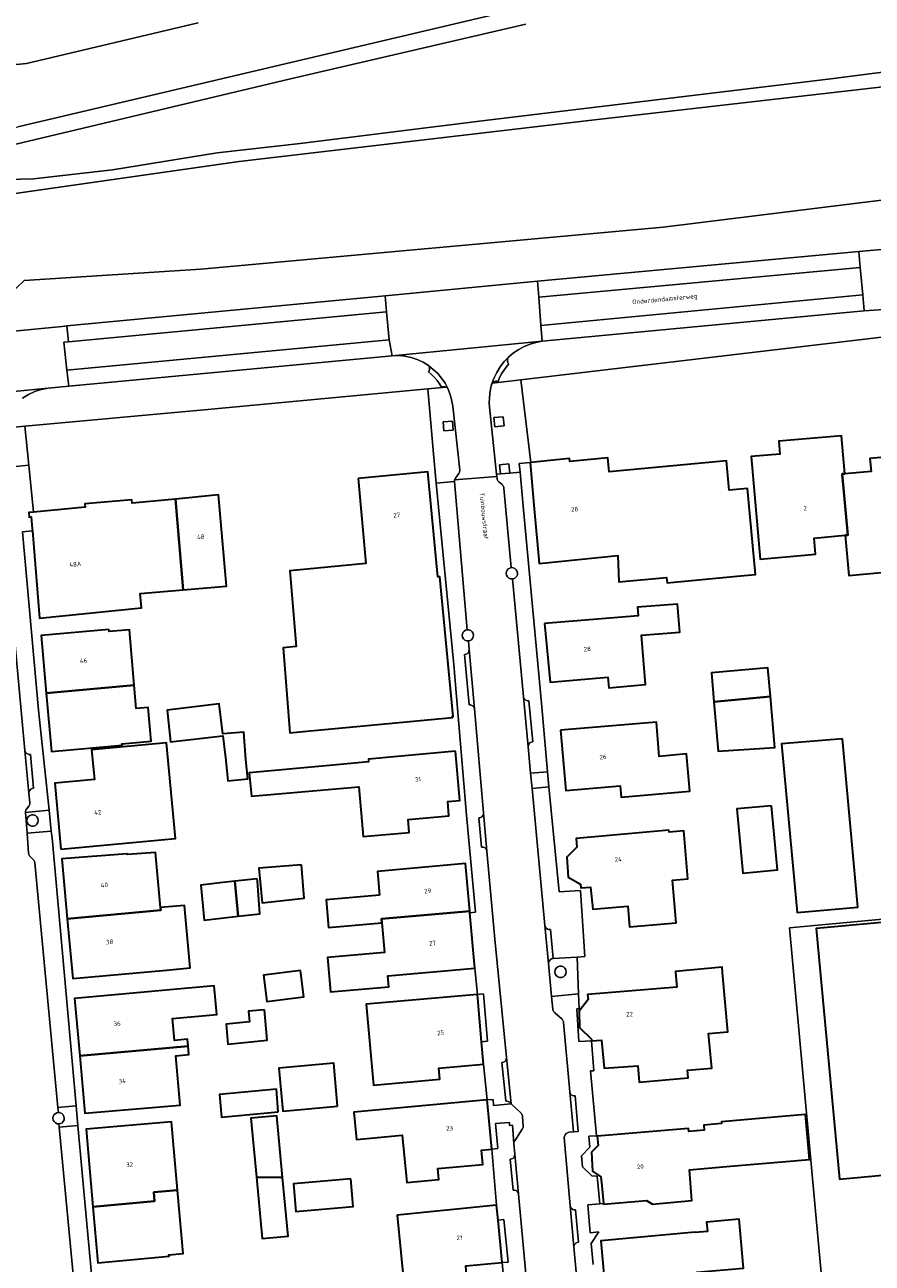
# Model space of a CAD drawing. Header units: metres. Extents: x 229229 to 231729, y 593167 to 595667.
# Tile 92 of 256: x 230273 to 230357, y 594721 to 594845. Entities that reach past the tile are written whole.
import ezdxf
from ezdxf.enums import TextEntityAlignment as Align

# ---------------------------------------------------------------- set-up
doc = ezdxf.new("R2010")
doc.units = ezdxf.units.M
for name, color, linetype, lineweight in [('B-WE-GR-GROENVOORZIENING-GV', 80, 'Continuous', 18), ('B-WE-OG-BEBOUWING-GV', 7, 'Continuous', 35), ('B-WE-OG-BEBOUWING-T18', 10, 'Continuous', 18), ('B-WE-OG-BEBOUWING_SCHUUR-GV', 7, 'Continuous', 35), ('B-WE-OG-TERREIN_ERF-GV', 7, 'Continuous', 18), ('B-WE-OG-TOPOGRAFIE-T18', 10, 'Continuous', 18), ('B-WE-OG-WATER-GV', 130, 'Continuous', 18), ('B-WE-OG-WATER_SLOOT-GV', 120, 'Continuous', 18), ('B-WE-VH-VERHARDING_GESLOTEN-GV', 252, 'Continuous', 18), ('B-WE-VH-VERHARDING_OPEN-GV', 252, 'Continuous', 18)]:
    doc.layers.add(name, color=color, linetype=linetype, lineweight=lineweight)
doc.styles.add('NLCS-ISO-M250-T18', font='NLCS-ISO.ttf', dxfattribs={"height": 0.45})

msp = doc.modelspace()

# ---------------------------------------------------------------- linework, layer by layer
at = {"layer": 'B-WE-GR-GROENVOORZIENING-GV'}
msp.add_lwpolyline([(230322.625, 594844.71), (230299.111, 594839.233), (230271.545, 594832.68), (230271.19, 594832.543), (230270.779, 594832.316), (230270.405, 594832.033), (230270.073, 594831.7), (230269.792, 594831.324), (230269.567, 594830.912), (230269.401, 594830.473), (230269.299, 594830.015), (230269.81, 594829.868), (230269.575, 594829.171), (230273.444, 594829.263), (230281.35, 594830.163), (230291.81, 594831.866), (230300.082, 594832.787), (230318.529, 594835.094), (230353.083, 594839.253), (230361.871, 594840.386), (230370.535, 594843.448), (230374.175, 594845.164)], dxfattribs=at)
for points in [[(230315.299, 594805.074), (230314.367, 594804.995), (230314.444, 594804.092), (230315.375, 594804.17)], [(230320.368, 594805.49), (230319.436, 594805.411), (230319.512, 594804.508), (230320.444, 594804.587)], [(230320.075, 594799.801), (230321.007, 594799.879), (230320.931, 594800.782), (230319.999, 594800.704)], [(230321.17, 594790.43), (230321.008, 594790.39), (230320.864, 594790.305), (230320.751, 594790.181), (230320.68, 594790.03), (230320.655, 594789.865), (230320.686, 594789.679), (230320.776, 594789.514), (230320.915, 594789.387), (230321.088, 594789.313), (230321.276, 594789.299), (230321.301, 594789.302), (230321.326, 594789.306), (230321.351, 594789.311), (230321.376, 594789.317), (230321.4, 594789.325), (230321.528, 594789.386), (230321.638, 594789.477), (230321.721, 594789.592), (230321.773, 594789.724), (230321.791, 594789.865), (230321.76, 594790.05), (230321.67, 594790.216), (230321.53, 594790.342), (230321.358, 594790.416)], [(230316.751, 594784.23), (230316.594, 594784.186), (230316.456, 594784.099), (230316.349, 594783.976), (230316.28, 594783.828), (230316.257, 594783.667), (230316.289, 594783.48), (230316.381, 594783.314), (230316.522, 594783.187), (230316.697, 594783.114), (230316.886, 594783.102), (230317.046, 594783.144), (230317.188, 594783.23), (230317.299, 594783.353), (230317.369, 594783.503), (230317.394, 594783.667), (230317.361, 594783.857), (230317.267, 594784.025), (230317.122, 594784.151), (230316.943, 594784.223)], [(230272.793, 594765.182), (230272.827, 594764.988), (230272.926, 594764.817), (230273.077, 594764.69), (230273.262, 594764.623), (230273.46, 594764.623), (230273.645, 594764.69), (230273.796, 594764.817), (230273.895, 594764.988), (230273.929, 594765.182), (230273.895, 594765.376), (230273.796, 594765.547), (230273.645, 594765.674), (230273.46, 594765.741), (230273.262, 594765.741), (230273.077, 594765.674), (230272.926, 594765.547), (230272.827, 594765.376)], [(230325.52, 594750.051), (230325.554, 594749.857), (230325.653, 594749.686), (230325.804, 594749.559), (230325.99, 594749.492), (230326.187, 594749.492), (230326.373, 594749.559), (230326.524, 594749.686), (230326.623, 594749.857), (230326.657, 594750.051), (230326.623, 594750.245), (230326.524, 594750.416), (230326.373, 594750.543), (230326.187, 594750.61), (230325.99, 594750.61), (230325.804, 594750.543), (230325.653, 594750.416), (230325.554, 594750.245)], [(230318.806, 594743.132), (230318.385, 594747.865), (230317.787, 594747.812), (230318.208, 594743.079)], [(230327.986, 594744.507), (230327.947, 594746.135), (230327.939, 594746.386), (230327.725, 594746.378), (230327.926, 594743.087), (230329.188, 594743.164), (230329.174, 594743.328)], [(230275.941, 594736.009), (230275.77, 594735.976), (230275.618, 594735.893), (230275.497, 594735.768), (230275.42, 594735.613), (230275.393, 594735.441), (230275.423, 594735.26), (230275.508, 594735.098), (230275.641, 594734.972), (230275.807, 594734.894), (230275.989, 594734.874), (230276.158, 594734.908), (230276.308, 594734.992), (230276.427, 594735.116), (230276.504, 594735.271), (230276.53, 594735.441), (230276.501, 594735.62), (230276.416, 594735.782), (230276.285, 594735.908), (230276.121, 594735.986)], [(230330.206, 594728.69), (230330.126, 594729.587), (230329.283, 594730.152), (230329.166, 594732.053), (230329.843, 594732.711), (230329.759, 594733.646), (230329.679, 594733.68), (230328.907, 594733.63), (230329.001, 594732.535), (230328.184, 594731.685), (230328.278, 594730.589), (230329.222, 594729.668), (230329.757, 594729.666), (230330.007, 594726.891), (230330.366, 594726.923)]]:
    msp.add_lwpolyline(points, close=True, dxfattribs=at)
at = {"layer": 'B-WE-OG-BEBOUWING-GV'}
for points in [[(230354.507, 594793.657), (230354.776, 594793.681), (230354.219, 594799.785), (230354.484, 594799.807), (230354.158, 594803.6), (230347.881, 594803.064), (230347.991, 594801.758), (230345.121, 594801.516), (230346.031, 594791.284), (230351.552, 594791.776), (230351.41, 594793.383)], [(230323.106, 594800.944), (230323.04, 594800.937), (230323.432, 594796.682), (230323.968, 594790.857), (230331.801, 594791.653), (230331.922, 594788.996), (230336.675, 594789.431), (230336.722, 594788.927), (230343.706, 594789.568), (230345.549, 594789.734), (230344.773, 594798.346), (230342.931, 594798.18), (230342.669, 594801.088), (230330.943, 594800.011), (230330.815, 594801.402), (230327.003, 594801.016), (230326.971, 594801.335)], [(230354.484, 594799.807), (230354.219, 594799.785), (230354.776, 594793.681), (230354.507, 594793.657), (230354.862, 594789.657), (230361, 594790.203), (230361.223, 594787.678), (230365.796, 594788.084), (230365.416, 594792.066), (230364.221, 594791.96), (230363.274, 594801.879), (230356.986, 594801.339), (230357.098, 594800.032)], [(230305.867, 594799.335), (230306.652, 594790.839), (230299.052, 594790.111), (230299.673, 594782.537), (230298.372, 594782.43), (230299.067, 594773.943), (230300.369, 594774.05), (230315.282, 594775.468), (230315.273, 594775.567), (230315.352, 594775.575), (230314.048, 594789.517), (230313.829, 594789.497), (230312.848, 594799.988)], [(230288.402, 594788.208), (230287.622, 594797.284), (230283.301, 594796.876), (230283.269, 594797.214), (230278.582, 594796.788), (230278.612, 594796.475), (230276.208, 594796.246), (230273.461, 594795.985), (230272.982, 594795.939), (230273.019, 594795.481), (230273.228, 594795.498), (230273.325, 594794.311), (230273.342, 594794.101), (230274.056, 594785.372), (230284.225, 594786.406), (230284.1, 594787.838)], [(230288.402, 594788.208), (230292.724, 594788.58), (230291.942, 594797.691), (230287.622, 594797.284)], [(230324.492, 594784.865), (230325.049, 594778.976), (230330.817, 594779.476), (230330.907, 594778.441), (230334.573, 594778.759), (230334.188, 594783.676), (230338.005, 594783.979), (230337.783, 594786.793), (230333.767, 594786.476), (230333.836, 594785.6)], [(230274.734, 594777.884), (230283.516, 594778.689), (230283.033, 594784.226), (230281.004, 594784.049), (230280.986, 594784.253), (230274.205, 594783.661)], [(230347.046, 594777.567), (230346.803, 594780.409), (230341.157, 594779.925), (230341.405, 594777.03)], [(230283.516, 594778.689), (230274.734, 594777.884), (230275.265, 594772.082), (230278.986, 594772.403), (230282.298, 594772.713), (230282.288, 594772.83), (230285.216, 594773.085), (230284.922, 594776.458), (230283.72, 594776.353)], [(230341.405, 594777.03), (230341.827, 594772.099), (230347.482, 594772.477), (230347.046, 594777.567)], [(230292.676, 594771.164), (230292.861, 594769.138), (230294.853, 594769.347), (230294.67, 594771.254), (230294.445, 594774.008), (230292.351, 594773.837), (230292.007, 594776.812), (230286.789, 594776.208), (230287.142, 594773.038), (230292.373, 594773.644)], [(230326.092, 594774.195), (230326.599, 594768.168), (230332.046, 594768.626), (230332.14, 594767.517), (230338.986, 594768.093), (230338.672, 594771.828), (230335.946, 594771.561), (230335.657, 594775)], [(230276.193, 594762.31), (230287.636, 594763.383), (230286.739, 594772.945), (230279.256, 594772.244), (230279.536, 594769.259), (230275.576, 594768.887)], [(230354.229, 594773.324), (230348.167, 594772.816), (230349.702, 594755.971), (230355.761, 594756.523)], [(230315.608, 594772.112), (230306.902, 594771.294), (230306.922, 594771.041), (230302.665, 594770.646), (230295.005, 594769.934), (230295.222, 594767.6), (230305.94, 594768.548), (230306.374, 594763.567), (230310.976, 594763.968), (230310.862, 594765.273), (230314.947, 594765.629), (230314.839, 594767.064), (230316.045, 594767.182)], [(230347.14, 594766.65), (230343.685, 594766.35), (230344.283, 594759.925), (230347.736, 594760.247)], [(230328.072, 594758.806), (230328.107, 594758.444), (230329.072, 594758.531), (230329.295, 594756.327), (230332.799, 594756.623), (230332.976, 594754.556), (230337.621, 594754.952), (230337.257, 594759.222), (230338.81, 594759.354), (230338.402, 594764.126), (230336.931, 594764.001), (230336.913, 594764.193), (230327.632, 594763.377), (230327.716, 594762.502), (230326.717, 594761.52), (230326.854, 594759.509)], [(230286.152, 594756.471), (230285.64, 594761.988), (230282.837, 594761.776), (230282.807, 594761.851), (230276.272, 594761.359), (230276.822, 594755.369), (230286.176, 594756.217)], [(230300.222, 594760.743), (230295.965, 594760.408), (230296.302, 594756.959), (230300.493, 594757.419)], [(230308.007, 594757.711), (230302.666, 594757.235), (230302.91, 594754.491), (230308.252, 594754.967), (230308.218, 594755.348), (230317.021, 594756.126), (230316.594, 594760.87), (230307.796, 594760.079)], [(230293.56, 594759.101), (230292.079, 594758.934), (230290.162, 594758.718), (230290.485, 594755.233), (230293.884, 594755.614)], [(230295.794, 594759.353), (230293.56, 594759.101), (230293.884, 594755.614), (230296.046, 594755.857), (230295.817, 594759.154)], [(230286.731, 594750.234), (230289.111, 594750.45), (230288.532, 594756.692), (230286.152, 594756.471), (230286.176, 594756.217), (230276.822, 594755.369), (230277.372, 594749.384)], [(230308.252, 594754.967), (230308.516, 594751.999), (230302.799, 594751.485), (230303.109, 594748.049), (230308.941, 594748.574), (230308.844, 594749.659), (230317.532, 594750.44), (230317.036, 594755.951), (230317.021, 594756.126), (230308.218, 594755.348)], [(230366.365, 594735.516), (230364.516, 594755.582), (230364.363, 594755.568), (230351.618, 594754.394), (230353.955, 594729.352), (230366.824, 594730.537)], [(230300.124, 594750.191), (230296.414, 594749.72), (230296.746, 594747.106), (230300.456, 594747.577)], [(230327.947, 594746.135), (230327.986, 594744.507), (230329.174, 594743.328), (230329.188, 594743.164), (230330.187, 594743.25), (230330.451, 594740.446), (230333.805, 594740.657), (230333.952, 594739.042), (230338.838, 594739.484), (230338.771, 594740.224), (230341.191, 594740.443), (230340.878, 594743.9), (230342.798, 594744.073), (230342.262, 594750), (230342.215, 594750.517), (230337.572, 594750.097), (230337.581, 594750), (230337.713, 594748.544), (230328.789, 594747.809), (230328.834, 594747.289)], [(230288.889, 594742.646), (230288.829, 594743.322), (230287.537, 594743.207), (230287.342, 594745.394), (230291.757, 594745.788), (230291.501, 594748.652), (230287.086, 594748.258), (230277.56, 594747.391), (230278.078, 594741.664)], [(230317.787, 594747.812), (230306.68, 594746.823), (230307.399, 594738.756), (230314.025, 594739.346), (230313.928, 594740.439), (230318.408, 594740.838), (230318.208, 594743.079)], [(230296.511, 594746.275), (230294.934, 594746.123), (230295.036, 594745.064), (230292.684, 594744.837), (230292.877, 594742.845), (230296.806, 594743.224)], [(230288.889, 594742.646), (230278.078, 594741.664), (230278.596, 594735.929), (230288.1, 594736.731), (230287.661, 594741.681), (230288.964, 594741.795)], [(230303.8, 594736.629), (230303.439, 594740.922), (230297.965, 594740.435), (230298.37, 594736.146)], [(230297.884, 594736.063), (230297.72, 594738.336), (230292.02, 594737.796), (230292.235, 594735.528)], [(230318.748, 594737.262), (230305.453, 594736.04), (230305.703, 594733.325), (230310.287, 594733.746), (230310.721, 594729.023), (230313.927, 594729.305), (230313.837, 594730.403), (230318.323, 594730.811), (230318.21, 594732.244), (230319.22, 594732.356)], [(230295.725, 594729.553), (230298.337, 594729.503), (230297.759, 594735.682), (230295.174, 594735.441)], [(230342.659, 594730.601), (230350.944, 594731.319), (230350.559, 594735.808), (230348.57, 594735.637), (230342.145, 594735.086), (230342.162, 594734.896), (230340.394, 594734.744), (230340.437, 594734.244), (230338.899, 594734.113), (230338.873, 594734.421), (230329.759, 594733.646), (230329.843, 594732.711), (230329.166, 594732.053), (230329.283, 594730.152), (230330.126, 594729.587), (230330.206, 594728.69), (230330.366, 594726.923), (230330.372, 594726.857), (230334.686, 594727.223), (230335.261, 594726.871), (230339.194, 594727.218), (230338.954, 594730.284)], [(230279.394, 594726.583), (230285.548, 594727.155), (230285.472, 594728.041), (230287.842, 594728.262), (230287.232, 594735.087), (230278.729, 594734.329)], [(230305.144, 594729.383), (230299.417, 594728.878), (230299.66, 594726.113), (230305.388, 594726.618)], [(230287.842, 594728.262), (230285.472, 594728.041), (230285.548, 594727.155), (230279.394, 594726.583), (230279.875, 594720.985), (230286.993, 594721.645), (230286.979, 594721.8), (230288.408, 594721.928)], [(230319.702, 594726.747), (230309.779, 594725.758), (230310.507, 594718.297), (230316.777, 594718.967), (230316.618, 594720.679), (230320.243, 594721.016), (230319.843, 594725.254)], [(230339.531, 594724.064), (230330.114, 594723.2), (230330.816, 594715.368), (230340.025, 594716.219), (230339.705, 594720.05), (230344.362, 594720.478), (230343.914, 594725.36), (230340.665, 594725.062), (230340.75, 594724.136), (230339.535, 594724.024)]]:
    msp.add_lwpolyline(points, close=True, dxfattribs=at)
at = {"layer": 'B-WE-OG-BEBOUWING_SCHUUR-GV'}
msp.add_lwpolyline([(230295.725, 594729.553), (230296.299, 594723.418), (230298.884, 594723.66), (230298.337, 594729.503)], close=True, dxfattribs=at)
at = {"layer": 'B-WE-OG-TERREIN_ERF-GV'}
for points in [[(230265.669, 594844.65), (230265.886, 594844.076), (230266.162, 594843.529), (230266.496, 594843.015), (230266.884, 594842.54), (230267.32, 594842.108), (230267.799, 594841.727), (230268.317, 594841.398), (230268.867, 594841.127), (230269.443, 594840.917), (230270.099, 594840.782), (230270.764, 594840.701), (230271.433, 594840.676), (230272.102, 594840.707), (230272.766, 594840.792), (230289.891, 594844.858)], [(230360.694, 594813.732), (230322.122, 594809.173), (230323.106, 594800.944), (230326.971, 594801.335), (230327.003, 594801.016), (230330.815, 594801.402), (230330.943, 594800.011), (230342.669, 594801.088), (230342.931, 594798.18), (230344.773, 594798.346), (230345.549, 594789.734), (230343.706, 594789.568), (230336.722, 594788.927), (230336.675, 594789.431), (230331.922, 594788.996), (230331.801, 594791.653), (230323.968, 594790.857), (230323.432, 594796.682), (230323.04, 594800.937), (230321.962, 594800.836), (230322.042, 594799.975), (230322.358, 594796.567), (230324.217, 594776.539), (230324.79, 594770.041), (230324.923, 594768.535), (230325.948, 594758.058), (230328.094, 594758.19), (230328.517, 594751.585), (230327.753, 594751.536), (230327.886, 594747.85), (230327.939, 594746.386), (230327.947, 594746.135), (230328.834, 594747.289), (230328.789, 594747.809), (230337.713, 594748.544), (230337.581, 594750), (230337.572, 594750.097), (230342.215, 594750.517), (230342.262, 594750), (230342.798, 594744.073), (230340.878, 594743.9), (230341.191, 594740.443), (230338.771, 594740.224), (230338.838, 594739.484), (230333.952, 594739.042), (230333.805, 594740.657), (230330.451, 594740.446), (230330.187, 594743.25), (230329.188, 594743.164), (230329.416, 594740.17), (230329.068, 594740.161), (230329.679, 594733.68), (230329.759, 594733.646), (230338.873, 594734.421), (230338.899, 594734.113), (230340.437, 594734.244), (230340.394, 594734.744), (230342.162, 594734.896), (230342.145, 594735.086), (230348.57, 594735.637), (230350.559, 594735.808), (230350.944, 594731.319), (230342.659, 594730.601), (230338.954, 594730.284), (230339.194, 594727.218), (230335.261, 594726.871), (230334.686, 594727.223), (230330.372, 594726.857), (230330.366, 594726.923), (230330.007, 594726.891), (230328.813, 594726.785), (230329.061, 594724.006), (230329.918, 594724.083), (230329.159, 594722.914), (230329.347, 594720.817)], [(230310.507, 594718.297), (230309.779, 594725.758), (230319.702, 594726.747), (230319.22, 594732.356), (230318.21, 594732.244), (230318.323, 594730.811), (230313.837, 594730.403), (230313.927, 594729.305), (230310.721, 594729.023), (230310.287, 594733.746), (230305.703, 594733.325), (230305.453, 594736.04), (230318.748, 594737.262), (230318.408, 594740.838), (230313.928, 594740.439), (230314.025, 594739.346), (230307.399, 594738.756), (230306.68, 594746.823), (230317.787, 594747.812), (230317.532, 594750.44), (230308.844, 594749.659), (230308.941, 594748.574), (230303.109, 594748.049), (230302.799, 594751.485), (230308.516, 594751.999), (230308.252, 594754.967), (230302.91, 594754.491), (230302.666, 594757.235), (230308.007, 594757.711), (230307.796, 594760.079), (230316.594, 594760.87), (230317.021, 594756.126), (230317.036, 594755.951), (230317.588, 594756.019), (230316.709, 594765.709), (230315.417, 594780.732), (230313.678, 594798.854), (230313.394, 594801.811), (230312.845, 594808.301), (230290.484, 594806.186), (230272.607, 594804.548), (230272.994, 594800.668), (230273.461, 594795.985), (230276.208, 594796.246), (230278.612, 594796.475), (230278.582, 594796.788), (230283.269, 594797.214), (230283.301, 594796.876), (230287.622, 594797.284), (230291.942, 594797.691), (230292.724, 594788.58), (230288.402, 594788.208), (230284.1, 594787.838), (230284.225, 594786.406), (230274.056, 594785.372), (230273.342, 594794.101), (230272.365, 594794.021), (230273.952, 594776.205), (230275.009, 594766.218), (230275.233, 594764.099), (230275.304, 594763.431), (230277.709, 594736.672), (230277.887, 594734.717), (230278.734, 594725.269), (230279.718, 594714.88)], [(230352.154, 594719.641), (230348.952, 594754.47), (230364.334, 594755.887)], [(230320.962, 594713.286), (230320.243, 594721.016), (230316.618, 594720.679)]]:
    msp.add_lwpolyline(points, dxfattribs=at)
for points in [[(230346.031, 594791.284), (230345.121, 594801.516), (230347.991, 594801.758), (230347.881, 594803.064), (230354.158, 594803.6), (230354.484, 594799.807), (230357.098, 594800.032), (230356.986, 594801.339), (230363.274, 594801.879), (230364.221, 594791.96), (230365.416, 594792.066), (230365.796, 594788.084), (230361.223, 594787.678), (230361, 594790.203), (230354.862, 594789.657), (230354.507, 594793.657), (230351.41, 594793.383), (230351.552, 594791.776)], [(230300.369, 594774.05), (230299.067, 594773.943), (230298.372, 594782.43), (230299.673, 594782.537), (230299.052, 594790.111), (230306.652, 594790.839), (230305.867, 594799.335), (230312.848, 594799.988), (230313.829, 594789.497), (230314.048, 594789.517), (230315.352, 594775.575), (230315.273, 594775.567), (230315.282, 594775.468)], [(230325.049, 594778.976), (230324.492, 594784.865), (230333.836, 594785.6), (230333.767, 594786.476), (230337.783, 594786.793), (230338.005, 594783.979), (230334.188, 594783.676), (230334.573, 594778.759), (230330.907, 594778.441), (230330.817, 594779.476)], [(230275.265, 594772.082), (230274.734, 594777.884), (230274.205, 594783.661), (230280.986, 594784.253), (230281.004, 594784.049), (230283.033, 594784.226), (230283.516, 594778.689), (230283.72, 594776.353), (230284.922, 594776.458), (230285.216, 594773.085), (230282.288, 594772.83), (230282.298, 594772.713), (230278.986, 594772.403)], [(230341.827, 594772.099), (230341.405, 594777.03), (230341.157, 594779.925), (230346.803, 594780.409), (230347.046, 594777.567), (230347.482, 594772.477)], [(230292.861, 594769.138), (230292.676, 594771.164), (230292.373, 594773.644), (230287.142, 594773.038), (230286.789, 594776.208), (230292.007, 594776.812), (230292.351, 594773.837), (230294.445, 594774.008), (230294.67, 594771.254), (230294.853, 594769.347)], [(230332.14, 594767.517), (230332.046, 594768.626), (230326.599, 594768.168), (230326.092, 594774.195), (230335.657, 594775), (230335.946, 594771.561), (230338.672, 594771.828), (230338.986, 594768.093)], [(230276.193, 594762.31), (230275.576, 594768.887), (230279.536, 594769.259), (230279.256, 594772.244), (230286.739, 594772.945), (230287.636, 594763.383)], [(230348.167, 594772.816), (230354.229, 594773.324), (230355.761, 594756.523), (230349.702, 594755.971)], [(230305.94, 594768.548), (230295.222, 594767.6), (230295.005, 594769.934), (230302.665, 594770.646), (230306.922, 594771.041), (230306.902, 594771.294), (230315.608, 594772.112), (230316.045, 594767.182), (230314.839, 594767.064), (230314.947, 594765.629), (230310.862, 594765.273), (230310.976, 594763.968), (230306.374, 594763.567)], [(230344.283, 594759.925), (230343.685, 594766.35), (230347.14, 594766.65), (230347.736, 594760.247)], [(230337.257, 594759.222), (230337.621, 594754.952), (230332.976, 594754.556), (230332.799, 594756.623), (230329.295, 594756.327), (230329.072, 594758.531), (230328.107, 594758.444), (230328.072, 594758.806), (230326.854, 594759.509), (230326.717, 594761.52), (230327.716, 594762.502), (230327.632, 594763.377), (230336.913, 594764.193), (230336.931, 594764.001), (230338.402, 594764.126), (230338.81, 594759.354)], [(230289.111, 594750.45), (230286.731, 594750.234), (230277.372, 594749.384), (230276.822, 594755.369), (230276.272, 594761.359), (230282.807, 594761.851), (230282.837, 594761.776), (230285.64, 594761.988), (230286.152, 594756.471), (230288.532, 594756.692)], [(230296.302, 594756.959), (230295.965, 594760.408), (230300.222, 594760.743), (230300.493, 594757.419)], [(230296.046, 594755.857), (230293.884, 594755.614), (230290.485, 594755.233), (230290.162, 594758.718), (230292.079, 594758.934), (230293.56, 594759.101), (230295.794, 594759.353), (230295.817, 594759.154)], [(230364.363, 594755.568), (230364.334, 594755.887), (230348.952, 594754.47), (230352.154, 594719.641), (230352.327, 594719.653), (230352.611, 594715.725), (230352.914, 594711.536), (230354.446, 594711.723), (230353.578, 594719.08), (230359.18, 594719.74), (230360.072, 594712.175), (230360.778, 594706.184), (230370.8, 594707.316), (230375.325, 594715.041), (230379.441, 594722.068), (230379.196, 594724.435), (230379.376, 594724.514), (230376.78, 594729.653), (230378.619, 594730.849), (230378.881, 594731.647), (230366.824, 594730.537), (230353.955, 594729.352), (230351.618, 594754.394)], [(230300.124, 594750.191), (230300.456, 594747.577), (230296.746, 594747.106), (230296.414, 594749.72)], [(230291.757, 594745.788), (230287.342, 594745.394), (230287.537, 594743.207), (230288.829, 594743.322), (230288.889, 594742.646), (230288.964, 594741.795), (230287.661, 594741.681), (230288.1, 594736.731), (230278.596, 594735.929), (230278.078, 594741.664), (230277.56, 594747.391), (230287.086, 594748.258), (230291.501, 594748.652)], [(230296.511, 594746.275), (230296.806, 594743.224), (230292.877, 594742.845), (230292.684, 594744.837), (230295.036, 594745.064), (230294.934, 594746.123)], [(230303.439, 594740.922), (230303.8, 594736.629), (230298.37, 594736.146), (230297.965, 594740.435)], [(230297.72, 594738.336), (230297.884, 594736.063), (230292.235, 594735.528), (230292.02, 594737.796)], [(230297.759, 594735.682), (230298.337, 594729.503), (230295.725, 594729.553), (230295.174, 594735.441)], [(230287.842, 594728.262), (230288.408, 594721.928), (230286.979, 594721.8), (230286.993, 594721.645), (230279.875, 594720.985), (230279.394, 594726.583), (230278.729, 594734.329), (230287.232, 594735.087)], [(230305.144, 594729.383), (230305.388, 594726.618), (230299.66, 594726.113), (230299.417, 594728.878)], [(230330.816, 594715.368), (230330.114, 594723.2), (230339.531, 594724.064), (230339.535, 594724.024), (230340.75, 594724.136), (230340.665, 594725.062), (230343.914, 594725.36), (230344.362, 594720.478), (230339.705, 594720.05), (230340.025, 594716.219)]]:
    msp.add_lwpolyline(points, close=True, dxfattribs=at)
at = {"layer": 'B-WE-OG-WATER-GV'}
for points in [[(230378.555, 594845.05), (230376.396, 594844.274), (230372.644, 594843.079), (230368.347, 594841.59), (230365.811, 594840.688), (230360.611, 594838.719), (230329.221, 594835.122), (230293.99, 594831.007), (230269.018, 594827.439), (230267.777, 594827.365), (230262.424, 594826.911), (230261.202, 594826.855), (230261.129, 594827.361), (230260.982, 594827.349), (230261.008, 594827.199), (230260.97, 594827.185), (230183.291, 594820.898), (230183.339, 594821.173), (230176.818, 594820.62), (230176.894, 594820.395), (230165.252, 594819.443)], [(230272.518, 594819.092), (230290.174, 594820.25), (230336.344, 594824.446), (230388.557, 594830.896), (230390.358, 594830.002), (230391.776, 594829.293), (230396.178, 594826.303), (230396.182, 594826.274), (230396.221, 594825.951), (230396.95, 594819.992), (230397.132, 594818.509), (230397.132, 594818.506), (230397.163, 594818.255), (230397.225, 594817.75), (230394.51, 594815.296), (230397.319, 594792.377), (230398.399, 594782.415), (230399.606, 594780.889), (230400.107, 594778.932), (230400.501, 594775.53), (230400.491, 594772.833), (230400.171, 594771.579), (230399.901, 594771.156), (230403.509, 594746.813)]]:
    msp.add_lwpolyline(points, dxfattribs=at)
at = {"layer": 'B-WE-OG-WATER_SLOOT-GV'}
msp.add_lwpolyline([(230374.175, 594845.164), (230370.535, 594843.448), (230361.871, 594840.386), (230353.083, 594839.253), (230318.529, 594835.094), (230300.082, 594832.787), (230291.81, 594831.866), (230281.35, 594830.163), (230273.444, 594829.263), (230269.575, 594829.171), (230269.018, 594827.439), (230293.99, 594831.007), (230329.221, 594835.122), (230360.611, 594838.719), (230365.811, 594840.688), (230368.347, 594841.59), (230372.644, 594843.079), (230376.396, 594844.274), (230378.555, 594845.05)], dxfattribs=at)
msp.add_lwpolyline([(230308.582, 594817.584), (230323.781, 594819.032), (230355.869, 594821.995), (230376.277, 594823.843), (230395.453, 594825.86), (230396.221, 594825.951), (230396.182, 594826.274), (230396.178, 594826.303), (230391.776, 594829.293), (230390.358, 594830.002), (230388.557, 594830.896), (230336.344, 594824.446), (230290.174, 594820.25), (230272.518, 594819.092), (230269.984, 594816.715), (230270.1, 594816.435), (230270.173, 594816.438), (230271.393, 594814.316), (230271.137, 594814.195), (230271.155, 594814.012), (230276.327, 594814.529), (230276.771, 594814.571)], close=True, dxfattribs=at)
at = {"layer": 'B-WE-VH-VERHARDING_GESLOTEN-GV'}
for points in [[(230355.869, 594821.995), (230323.781, 594819.032), (230323.903, 594817.436), (230356.014, 594820.402)], [(230356.261, 594817.674), (230356.014, 594820.402), (230323.903, 594817.436), (230324.119, 594814.628)], [(230308.72, 594815.99), (230308.582, 594817.584), (230276.771, 594814.571), (230276.943, 594812.98)], [(230324.241, 594813.032), (230356.406, 594816.081), (230356.261, 594817.674), (230324.119, 594814.628)], [(230308.963, 594813.177), (230308.72, 594815.99), (230276.943, 594812.98), (230276.499, 594812.938), (230276.801, 594810.152)], [(230276.973, 594808.561), (230309.269, 594811.6), (230308.963, 594813.177), (230276.801, 594810.152)]]:
    msp.add_lwpolyline(points, close=True, dxfattribs=at)
at = {"layer": 'B-WE-VH-VERHARDING_OPEN-GV'}
for points in [[(230289.891, 594844.858), (230272.766, 594840.792), (230272.102, 594840.707), (230271.433, 594840.676), (230270.764, 594840.701), (230270.099, 594840.782), (230269.443, 594840.917), (230270.953, 594834.22), (230271.884, 594834.454), (230337.01, 594849.843)], [(230337.01, 594849.843), (230271.884, 594834.454)], [(230271.545, 594832.68), (230299.111, 594839.233), (230322.625, 594844.71)], [(230376.277, 594823.843), (230355.869, 594821.995), (230356.014, 594820.402), (230356.261, 594817.674), (230356.406, 594816.081), (230362.369, 594816.488)], [(230362.369, 594816.488), (230356.406, 594816.081), (230324.241, 594813.032), (230323.632, 594812.92), (230323.038, 594812.747), (230322.464, 594812.513), (230321.917, 594812.223), (230321.403, 594811.878), (230320.926, 594811.483), (230320.838, 594811.354), (230320.791, 594811.205), (230320.79, 594811.049), (230320.835, 594810.899), (230320.921, 594810.769), (230320.655, 594810.455), (230320.414, 594810.123), (230320.197, 594809.773), (230320.007, 594809.409), (230319.845, 594809.031), (230319.72, 594809.05), (230319.593, 594809.039), (230319.473, 594808.998), (230319.366, 594808.929), (230319.279, 594808.837), (230322.122, 594809.173), (230360.694, 594813.732)], [(230261.188, 594807.012), (230274.908, 594808.36), (230276.973, 594808.561), (230276.801, 594810.152), (230276.499, 594812.938), (230276.943, 594812.98), (230276.771, 594814.571), (230276.327, 594814.529), (230271.155, 594814.012)], [(230270.185, 594804.326), (230272.607, 594804.548), (230290.484, 594806.186), (230312.845, 594808.301), (230314.623, 594808.469), (230314.54, 594808.493), (230314.455, 594808.502), (230314.369, 594808.498), (230314.285, 594808.479), (230314.205, 594808.446), (230313.995, 594808.79), (230313.759, 594809.116), (230313.499, 594809.423), (230313.216, 594809.709), (230312.912, 594809.973), (230312.978, 594810.092), (230313.011, 594810.223), (230313.008, 594810.359), (230312.97, 594810.489), (230312.899, 594810.605), (230312.354, 594810.939), (230311.775, 594811.209), (230311.169, 594811.413), (230310.544, 594811.547), (230309.908, 594811.609), (230309.269, 594811.6), (230276.973, 594808.561), (230274.908, 594808.36), (230274.235, 594808.222), (230273.583, 594808.008), (230272.96, 594807.721), (230272.373, 594807.364)], [(230272.373, 594807.364), (230272.96, 594807.721), (230273.583, 594808.008), (230274.235, 594808.222), (230274.908, 594808.36), (230261.188, 594807.012)], [(230271.096, 594788.486), (230272.603, 594772.17), (230272.647, 594772.028), (230272.733, 594771.907), (230272.852, 594771.818), (230272.993, 594771.77), (230273.142, 594771.768), (230273.454, 594768.394), (230273.308, 594768.365), (230273.178, 594768.293), (230273.077, 594768.183), (230273.014, 594768.048), (230272.997, 594767.9), (230273.084, 594766.966), (230273.085, 594766.89), (230273.075, 594766.816), (230273.053, 594766.743), (230273.021, 594766.675), (230272.979, 594766.612), (230272.747, 594766.316), (230272.706, 594766.254), (230272.674, 594766.187), (230272.653, 594766.115), (230272.642, 594766.041), (230272.643, 594765.967), (230275.009, 594766.218), (230273.952, 594776.205), (230272.365, 594794.021), (230273.342, 594794.101), (230273.325, 594794.311), (230273.228, 594795.498), (230273.019, 594795.481), (230272.982, 594795.939), (230273.461, 594795.985), (230272.994, 594800.668), (230270.039, 594800.38)], [(230328.002, 594716.092), (230327.422, 594722.577), (230327.055, 594726.687), (230326.514, 594732.74), (230326.46, 594733.497), (230326.474, 594733.652), (230326.534, 594733.796), (230326.636, 594733.914), (230326.769, 594733.995), (230326.921, 594734.031), (230327.365, 594734.064), (230327.01, 594738.063), (230326.394, 594745), (230326.382, 594745.073), (230326.359, 594745.144), (230326.326, 594745.21), (230326.284, 594745.271), (230326.233, 594745.325), (230325.513, 594745.98), (230325.452, 594746.035), (230325.401, 594746.1), (230325.361, 594746.172), (230325.333, 594746.25), (230325.319, 594746.331), (230325.2, 594747.597), (230324.89, 594750.887), (230324.534, 594754.676), (230323.244, 594768.377), (230323.102, 594769.892), (230322.854, 594772.529), (230322.382, 594777.54), (230321.276, 594789.299), (230321.088, 594789.313), (230320.915, 594789.387), (230320.776, 594789.514), (230320.686, 594789.679), (230320.655, 594789.865), (230320.68, 594790.03), (230320.751, 594790.181), (230320.864, 594790.305), (230321.008, 594790.39), (230321.17, 594790.43), (230320.424, 594798.358), (230320.41, 594798.441), (230320.385, 594798.521), (230320.348, 594798.596), (230320.301, 594798.665), (230320.244, 594798.727), (230319.919, 594798.998), (230319.865, 594799.051), (230319.819, 594799.111), (230319.783, 594799.178), (230319.758, 594799.25), (230319.743, 594799.324), (230319.718, 594799.54), (230315.51, 594799.203), (230315.501, 594799.169), (230315.495, 594799.134), (230315.492, 594799.099), (230315.491, 594799.063), (230315.492, 594799.028), (230316.751, 594784.23), (230316.943, 594784.223), (230317.122, 594784.151), (230317.267, 594784.025), (230317.361, 594783.857), (230317.394, 594783.667), (230317.369, 594783.503), (230317.299, 594783.353), (230317.188, 594783.23), (230317.046, 594783.144), (230316.886, 594783.102), (230316.961, 594782.251), (230317.485, 594776.316), (230318.399, 594765.946), (230318.737, 594762.122), (230319.514, 594753.308), (230320.688, 594741.49), (230321.145, 594736.892), (230322.139, 594735.946), (230322.189, 594735.89), (230322.231, 594735.827), (230322.262, 594735.759), (230322.283, 594735.687), (230322.293, 594735.612), (230322.348, 594734.645), (230322.347, 594734.581), (230322.339, 594734.518), (230322.322, 594734.457), (230322.298, 594734.398), (230322.267, 594734.342), (230321.509, 594733.187), (230321.478, 594733.138), (230321.454, 594733.086), (230321.437, 594733.031), (230321.427, 594732.975), (230321.425, 594732.917), (230321.523, 594731.848), (230321.89, 594727.852), (230322.621, 594719.906)], [(230278.235, 594711.064), (230276.02, 594734.549), (230275.989, 594734.874), (230275.807, 594734.894), (230275.641, 594734.972), (230275.508, 594735.098), (230275.423, 594735.26), (230275.393, 594735.441), (230275.42, 594735.613), (230275.497, 594735.768), (230275.618, 594735.893), (230275.77, 594735.976), (230275.941, 594736.009), (230275.895, 594736.503), (230273.6, 594760.948), (230273.589, 594761.017), (230273.568, 594761.083), (230273.538, 594761.146), (230273.5, 594761.205), (230273.454, 594761.257), (230273.113, 594761.593), (230273.066, 594761.647), (230273.028, 594761.706), (230272.998, 594761.771), (230272.977, 594761.839), (230272.966, 594761.909), (230272.807, 594763.905), (230272.643, 594765.967), (230272.642, 594766.041), (230272.653, 594766.115), (230272.674, 594766.187), (230272.706, 594766.254), (230272.747, 594766.316), (230272.979, 594766.612), (230273.021, 594766.675), (230273.053, 594766.743), (230273.075, 594766.816), (230273.085, 594766.89), (230273.084, 594766.966), (230272.997, 594767.9), (230272.603, 594772.17), (230271.096, 594788.486)], [(230329.347, 594720.817), (230329.159, 594722.914), (230329.918, 594724.083), (230329.061, 594724.006), (230328.813, 594726.785), (230330.007, 594726.891), (230329.757, 594729.666), (230329.222, 594729.668), (230328.278, 594730.589), (230328.184, 594731.685), (230329.001, 594732.535), (230328.907, 594733.63), (230329.679, 594733.68), (230329.068, 594740.161), (230329.416, 594740.17), (230329.188, 594743.164), (230327.926, 594743.087), (230327.725, 594746.378), (230327.939, 594746.386), (230327.886, 594747.85), (230325.2, 594747.597), (230325.319, 594746.331), (230325.333, 594746.25), (230325.361, 594746.172), (230325.401, 594746.1), (230325.452, 594746.035), (230325.513, 594745.98), (230326.233, 594745.325), (230326.284, 594745.271), (230326.326, 594745.21), (230326.359, 594745.144), (230326.382, 594745.073), (230326.394, 594745), (230327.01, 594738.063), (230327.054, 594737.921), (230327.139, 594737.799), (230327.258, 594737.709), (230327.399, 594737.661), (230327.548, 594737.659), (230327.863, 594734.108), (230327.365, 594734.064), (230326.921, 594734.031), (230326.769, 594733.995), (230326.636, 594733.914), (230326.534, 594733.796), (230326.474, 594733.652), (230326.46, 594733.497), (230326.514, 594732.74), (230327.055, 594726.687), (230327.099, 594726.545), (230327.184, 594726.423), (230327.303, 594726.334), (230327.444, 594726.285), (230327.593, 594726.283), (230327.88, 594723.07), (230327.734, 594723.041), (230327.604, 594722.969), (230327.503, 594722.86), (230327.44, 594722.725), (230327.422, 594722.577), (230328.002, 594716.092)], [(230322.621, 594719.906), (230321.89, 594727.852), (230321.846, 594727.994), (230321.76, 594728.116), (230321.641, 594728.205), (230321.5, 594728.252), (230321.351, 594728.254), (230321.066, 594731.355), (230321.212, 594731.384), (230321.342, 594731.456), (230321.443, 594731.565), (230321.505, 594731.7), (230321.523, 594731.848), (230321.425, 594732.917), (230321.297, 594734.745), (230320.997, 594734.724), (230320.976, 594735.023), (230319.576, 594734.924), (230319.817, 594732.413), (230319.22, 594732.356), (230319.702, 594726.747), (230319.843, 594725.254), (230320.44, 594725.31), (230320.84, 594721.072), (230320.243, 594721.016), (230320.962, 594713.286)]]:
    msp.add_lwpolyline(points, dxfattribs=at)
for points in [[(230323.781, 594819.032), (230308.582, 594817.584), (230308.72, 594815.99), (230308.963, 594813.177), (230309.269, 594811.6), (230324.241, 594813.032), (230324.119, 594814.628), (230323.903, 594817.436)], [(230318.997, 594806.443), (230318.97, 594806.899), (230318.978, 594807.356), (230319.021, 594807.81), (230319.097, 594808.261), (230319.207, 594808.704), (230319.425, 594809.328), (230319.71, 594809.925), (230320.058, 594810.488), (230320.465, 594811.009), (230320.926, 594811.483), (230321.403, 594811.878), (230321.917, 594812.223), (230322.464, 594812.513), (230323.038, 594812.747), (230323.632, 594812.92), (230324.241, 594813.032), (230309.269, 594811.6), (230309.908, 594811.609), (230310.544, 594811.547), (230311.169, 594811.413), (230311.775, 594811.209), (230312.354, 594810.939), (230312.899, 594810.605), (230313.379, 594810.232), (230313.819, 594809.812), (230314.212, 594809.349), (230314.556, 594808.847), (230314.846, 594808.313), (230314.969, 594808.002), (230315.076, 594807.685), (230315.168, 594807.364), (230315.245, 594807.039), (230315.306, 594806.71), (230315.327, 594806.556), (230316.014, 594800.169), (230316.017, 594800.096), (230316.009, 594800.023), (230315.99, 594799.952), (230315.961, 594799.884), (230315.922, 594799.822), (230315.586, 594799.361), (230315.567, 594799.332), (230315.549, 594799.301), (230315.534, 594799.269), (230315.521, 594799.237), (230315.51, 594799.203), (230319.718, 594799.54), (230319.693, 594799.756)], [(230320.921, 594810.769), (230320.835, 594810.899), (230320.79, 594811.049), (230320.791, 594811.205), (230320.838, 594811.354), (230320.926, 594811.483), (230320.465, 594811.009), (230320.058, 594810.488), (230319.71, 594809.925), (230319.425, 594809.328), (230319.207, 594808.704), (230319.218, 594808.732), (230319.231, 594808.76), (230319.246, 594808.786), (230319.262, 594808.812), (230319.279, 594808.837), (230319.366, 594808.929), (230319.473, 594808.998), (230319.593, 594809.039), (230319.72, 594809.05), (230319.845, 594809.031), (230320.007, 594809.409), (230320.197, 594809.773), (230320.414, 594810.123), (230320.655, 594810.455)], [(230312.899, 594810.605), (230312.97, 594810.489), (230313.008, 594810.359), (230313.011, 594810.223), (230312.978, 594810.092), (230312.912, 594809.973), (230313.216, 594809.709), (230313.499, 594809.423), (230313.759, 594809.116), (230313.995, 594808.79), (230314.205, 594808.446), (230314.285, 594808.479), (230314.369, 594808.498), (230314.455, 594808.502), (230314.54, 594808.493), (230314.623, 594808.469), (230314.674, 594808.448), (230314.722, 594808.422), (230314.768, 594808.39), (230314.809, 594808.354), (230314.846, 594808.313), (230314.556, 594808.847), (230314.212, 594809.349), (230313.819, 594809.812), (230313.379, 594810.232)], [(230315.327, 594806.556), (230315.306, 594806.71), (230315.245, 594807.039), (230315.168, 594807.364), (230315.076, 594807.685), (230314.969, 594808.002), (230314.846, 594808.313), (230314.809, 594808.354), (230314.768, 594808.39), (230314.722, 594808.422), (230314.674, 594808.448), (230314.623, 594808.469), (230312.845, 594808.301), (230313.394, 594801.811), (230313.678, 594798.854), (230315.492, 594799.028), (230315.491, 594799.063), (230315.492, 594799.099), (230315.495, 594799.134), (230315.501, 594799.169), (230315.51, 594799.203), (230315.521, 594799.237), (230315.534, 594799.269), (230315.549, 594799.301), (230315.567, 594799.332), (230315.586, 594799.361), (230315.922, 594799.822), (230315.961, 594799.884), (230315.99, 594799.952), (230316.009, 594800.023), (230316.017, 594800.096), (230316.014, 594800.169)], [(230322.122, 594809.173), (230319.279, 594808.837), (230319.262, 594808.812), (230319.246, 594808.786), (230319.231, 594808.76), (230319.218, 594808.732), (230319.207, 594808.704), (230319.097, 594808.261), (230319.021, 594807.81), (230318.978, 594807.356), (230318.97, 594806.899), (230318.997, 594806.443), (230319.693, 594799.756), (230320.075, 594799.801), (230319.999, 594800.704), (230320.931, 594800.782), (230321.007, 594799.879), (230322.042, 594799.975), (230321.962, 594800.836), (230323.04, 594800.937), (230323.106, 594800.944)], [(230314.444, 594804.092), (230314.367, 594804.995), (230315.299, 594805.074), (230315.375, 594804.17)], [(230319.512, 594804.508), (230319.436, 594805.411), (230320.368, 594805.49), (230320.444, 594804.587)], [(230272.607, 594804.548), (230270.185, 594804.326), (230270.152, 594804.323), (230270.034, 594803.865), (230269.953, 594803.399), (230269.907, 594802.928), (230269.898, 594802.454), (230269.925, 594801.982), (230270.039, 594800.38), (230272.994, 594800.668)], [(230322.358, 594796.567), (230322.042, 594799.975), (230321.007, 594799.879), (230320.075, 594799.801), (230319.693, 594799.756), (230319.718, 594799.54), (230319.743, 594799.324), (230319.758, 594799.25), (230319.783, 594799.178), (230319.819, 594799.111), (230319.865, 594799.051), (230319.919, 594798.998), (230320.244, 594798.727), (230320.301, 594798.665), (230320.348, 594798.596), (230320.385, 594798.521), (230320.41, 594798.441), (230320.424, 594798.358), (230321.17, 594790.43), (230321.358, 594790.416), (230321.53, 594790.342), (230321.67, 594790.216), (230321.76, 594790.05), (230321.791, 594789.865), (230321.773, 594789.724), (230321.721, 594789.592), (230321.638, 594789.477), (230321.528, 594789.386), (230321.4, 594789.325), (230321.376, 594789.317), (230321.351, 594789.311), (230321.326, 594789.306), (230321.301, 594789.302), (230321.276, 594789.299), (230322.382, 594777.54), (230322.427, 594777.398), (230322.513, 594777.277), (230322.632, 594777.188), (230322.773, 594777.141), (230322.922, 594777.139), (230323.309, 594773.024), (230323.163, 594772.995), (230323.034, 594772.922), (230322.933, 594772.812), (230322.871, 594772.677), (230322.854, 594772.529), (230323.102, 594769.892), (230324.79, 594770.041), (230324.217, 594776.539)], [(230317.485, 594776.316), (230317.441, 594776.458), (230317.356, 594776.58), (230317.237, 594776.669), (230317.096, 594776.718), (230316.947, 594776.72), (230316.503, 594781.758), (230316.649, 594781.787), (230316.779, 594781.859), (230316.88, 594781.968), (230316.943, 594782.103), (230316.961, 594782.251), (230316.886, 594783.102), (230316.697, 594783.114), (230316.522, 594783.187), (230316.381, 594783.314), (230316.289, 594783.48), (230316.257, 594783.667), (230316.28, 594783.828), (230316.349, 594783.976), (230316.456, 594784.099), (230316.594, 594784.186), (230316.751, 594784.23), (230315.492, 594799.028), (230313.678, 594798.854), (230315.417, 594780.732), (230316.709, 594765.709), (230317.588, 594756.019), (230317.036, 594755.951), (230317.532, 594750.44), (230317.787, 594747.812), (230318.385, 594747.865), (230318.806, 594743.132), (230318.208, 594743.079), (230318.408, 594740.838), (230318.748, 594737.262), (230319.345, 594737.319), (230319.402, 594736.724), (230321.145, 594736.892), (230320.981, 594737.048), (230320.915, 594737.089), (230320.845, 594737.122), (230320.77, 594737.144), (230320.694, 594737.157), (230320.616, 594737.159), (230320.235, 594740.993), (230320.381, 594741.023), (230320.51, 594741.096), (230320.61, 594741.206), (230320.672, 594741.342), (230320.688, 594741.49), (230319.514, 594753.308), (230318.737, 594762.122), (230318.693, 594762.264), (230318.607, 594762.386), (230318.488, 594762.475), (230318.348, 594762.523), (230318.199, 594762.526), (230317.941, 594765.454), (230318.087, 594765.482), (230318.217, 594765.555), (230318.318, 594765.664), (230318.381, 594765.798), (230318.399, 594765.946)], [(230316.961, 594782.251), (230316.943, 594782.103), (230316.88, 594781.968), (230316.779, 594781.859), (230316.649, 594781.787), (230316.503, 594781.758), (230316.947, 594776.72), (230317.096, 594776.718), (230317.237, 594776.669), (230317.356, 594776.58), (230317.441, 594776.458), (230317.485, 594776.316)], [(230322.922, 594777.139), (230322.773, 594777.141), (230322.632, 594777.188), (230322.513, 594777.277), (230322.427, 594777.398), (230322.382, 594777.54), (230322.854, 594772.529), (230322.871, 594772.677), (230322.933, 594772.812), (230323.034, 594772.922), (230323.163, 594772.995), (230323.309, 594773.024)], [(230273.142, 594771.768), (230272.993, 594771.77), (230272.852, 594771.818), (230272.733, 594771.907), (230272.647, 594772.028), (230272.603, 594772.17), (230272.997, 594767.9), (230273.014, 594768.048), (230273.077, 594768.183), (230273.178, 594768.293), (230273.308, 594768.365), (230273.454, 594768.394)], [(230323.244, 594768.377), (230324.923, 594768.535), (230324.79, 594770.041), (230323.102, 594769.892)], [(230324.923, 594768.535), (230323.244, 594768.377), (230324.534, 594754.676), (230324.578, 594754.534), (230324.664, 594754.413), (230324.784, 594754.324), (230324.924, 594754.277), (230325.073, 594754.275), (230325.346, 594751.382), (230327.753, 594751.536), (230328.517, 594751.585), (230328.094, 594758.19), (230325.948, 594758.058)], [(230275.009, 594766.218), (230272.643, 594765.967), (230272.807, 594763.905), (230275.233, 594764.099)], [(230272.793, 594765.182), (230272.827, 594765.376), (230272.926, 594765.547), (230273.077, 594765.674), (230273.262, 594765.741), (230273.46, 594765.741), (230273.645, 594765.674), (230273.796, 594765.547), (230273.895, 594765.376), (230273.929, 594765.182), (230273.895, 594764.988), (230273.796, 594764.817), (230273.645, 594764.69), (230273.46, 594764.623), (230273.262, 594764.623), (230273.077, 594764.69), (230272.926, 594764.817), (230272.827, 594764.988)], [(230318.399, 594765.946), (230318.381, 594765.798), (230318.318, 594765.664), (230318.217, 594765.555), (230318.087, 594765.482), (230317.941, 594765.454), (230318.199, 594762.526), (230318.348, 594762.523), (230318.488, 594762.475), (230318.607, 594762.386), (230318.693, 594762.264), (230318.737, 594762.122)], [(230275.304, 594763.431), (230275.233, 594764.099), (230272.807, 594763.905), (230272.966, 594761.909), (230272.977, 594761.839), (230272.998, 594761.771), (230273.028, 594761.706), (230273.066, 594761.647), (230273.113, 594761.593), (230273.454, 594761.257), (230273.5, 594761.205), (230273.538, 594761.146), (230273.568, 594761.083), (230273.589, 594761.017), (230273.6, 594760.948), (230275.895, 594736.503), (230277.709, 594736.672)], [(230325.073, 594754.275), (230324.924, 594754.277), (230324.784, 594754.324), (230324.664, 594754.413), (230324.578, 594754.534), (230324.534, 594754.676), (230324.89, 594750.887), (230324.907, 594751.035), (230324.97, 594751.17), (230325.07, 594751.28), (230325.2, 594751.353), (230325.346, 594751.382)], [(230327.753, 594751.536), (230325.346, 594751.382), (230325.2, 594751.353), (230325.07, 594751.28), (230324.97, 594751.17), (230324.907, 594751.035), (230324.89, 594750.887), (230325.2, 594747.597), (230327.886, 594747.85)], [(230325.52, 594750.051), (230325.554, 594750.245), (230325.653, 594750.416), (230325.804, 594750.543), (230325.99, 594750.61), (230326.187, 594750.61), (230326.373, 594750.543), (230326.524, 594750.416), (230326.623, 594750.245), (230326.657, 594750.051), (230326.623, 594749.857), (230326.524, 594749.686), (230326.373, 594749.559), (230326.187, 594749.492), (230325.99, 594749.492), (230325.804, 594749.559), (230325.653, 594749.686), (230325.554, 594749.857)], [(230320.688, 594741.49), (230320.672, 594741.342), (230320.61, 594741.206), (230320.51, 594741.096), (230320.381, 594741.023), (230320.235, 594740.993), (230320.616, 594737.159), (230320.694, 594737.157), (230320.77, 594737.144), (230320.845, 594737.122), (230320.915, 594737.089), (230320.981, 594737.048), (230321.145, 594736.892)], [(230327.548, 594737.659), (230327.399, 594737.661), (230327.258, 594737.709), (230327.139, 594737.799), (230327.054, 594737.921), (230327.01, 594738.063), (230327.365, 594734.064), (230327.863, 594734.108)], [(230277.709, 594736.672), (230275.895, 594736.503), (230275.941, 594736.009), (230276.121, 594735.986), (230276.285, 594735.908), (230276.416, 594735.782), (230276.501, 594735.62), (230276.53, 594735.441), (230276.504, 594735.271), (230276.427, 594735.116), (230276.308, 594734.992), (230276.158, 594734.908), (230275.989, 594734.874), (230276.02, 594734.549), (230277.887, 594734.717)], [(230322.293, 594735.612), (230322.283, 594735.687), (230322.262, 594735.759), (230322.231, 594735.827), (230322.189, 594735.89), (230322.139, 594735.946), (230321.145, 594736.892), (230319.402, 594736.724), (230319.345, 594737.319), (230318.748, 594737.262), (230319.22, 594732.356), (230319.817, 594732.413), (230319.576, 594734.924), (230320.976, 594735.023), (230320.997, 594734.724), (230321.297, 594734.745), (230321.425, 594732.917), (230321.427, 594732.975), (230321.437, 594733.031), (230321.454, 594733.086), (230321.478, 594733.138), (230321.509, 594733.187), (230322.267, 594734.342), (230322.298, 594734.398), (230322.322, 594734.457), (230322.339, 594734.518), (230322.347, 594734.581), (230322.348, 594734.645)], [(230278.734, 594725.269), (230277.887, 594734.717), (230276.02, 594734.549), (230278.235, 594711.064), (230278.232, 594710.99), (230278.216, 594710.918), (230278.189, 594710.85), (230278.15, 594710.787), (230278.102, 594710.731), (230277.941, 594710.553), (230277.892, 594710.49), (230277.854, 594710.421), (230277.828, 594710.346), (230277.814, 594710.268), (230277.812, 594710.189), (230277.842, 594709.637), (230277.877, 594709.016), (230278.424, 594709.055), (230279.4, 594709.125), (230280.298, 594709.188), (230279.718, 594714.88)], [(230321.523, 594731.848), (230321.505, 594731.7), (230321.443, 594731.565), (230321.342, 594731.456), (230321.212, 594731.384), (230321.066, 594731.355), (230321.351, 594728.254), (230321.5, 594728.252), (230321.641, 594728.205), (230321.76, 594728.116), (230321.846, 594727.994), (230321.89, 594727.852)], [(230327.593, 594726.283), (230327.444, 594726.285), (230327.303, 594726.334), (230327.184, 594726.423), (230327.099, 594726.545), (230327.055, 594726.687), (230327.422, 594722.577), (230327.44, 594722.725), (230327.503, 594722.86), (230327.604, 594722.969), (230327.734, 594723.041), (230327.88, 594723.07)], [(230320.84, 594721.072), (230320.44, 594725.31), (230319.843, 594725.254), (230320.243, 594721.016)]]:
    msp.add_lwpolyline(points, close=True, dxfattribs=at)

# ---------------------------------------------------------------- texts
at = {"layer": 'B-WE-OG-BEBOUWING-T18', "style": 'NLCS-ISO-M250-T18'}
for s, rotation, p in [('27', 5.4, (230309.73, 594795.679)), ('28', 5.7, (230327.487, 594796.264)), ('2', 5.2, (230350.514, 594796.37)), ('48', 5.3, (230290.157, 594793.505)), ('48A', 5.4, (230277.629, 594790.761)), ('28', 4.5, (230328.753, 594782.297)), ('46', 5.2, (230278.453, 594781.137)), ('26', 4.8, (230330.331, 594771.517)), ('31', 5.3, (230311.842, 594769.294)), ('42', 5.3, (230279.867, 594765.972)), ('24', 4.8, (230331.85, 594761.293)), ('40', 5.1, (230280.53, 594758.73)), ('29', 5.1, (230312.824, 594758.139)), ('38', 5.1, (230281.052, 594753.05)), ('27', 5.1, (230313.293, 594752.925)), ('36', 5.2, (230281.803, 594744.888)), ('22', 3.6, (230332.975, 594745.831)), ('25', 5, (230314.113, 594743.97)), ('34', 5.1, (230282.321, 594739.156)), ('23', 5.2, (230315.002, 594734.426)), ('32', 5, (230283.047, 594730.798)), ('20', 4.8, (230334.048, 594730.609)), ('21', 5.3, (230315.99, 594723.506))]:
    msp.add_text(s, height=0.45, rotation=rotation, dxfattribs=at).set_placement(p, align=Align.MIDDLE)
at = {"layer": 'B-WE-OG-TOPOGRAFIE-T18', "style": 'NLCS-ISO-M250-T18'}
for s, rotation, p in [('Onderdendamsterweg', 5.4, (230336.509, 594817.201)), ('Tuinbouwstraat', 275.6, (230318.459, 594795.588))]:
    msp.add_text(s, height=0.45, rotation=rotation, dxfattribs=at).set_placement(p, align=Align.MIDDLE)

doc.saveas('drawing.dxf')
